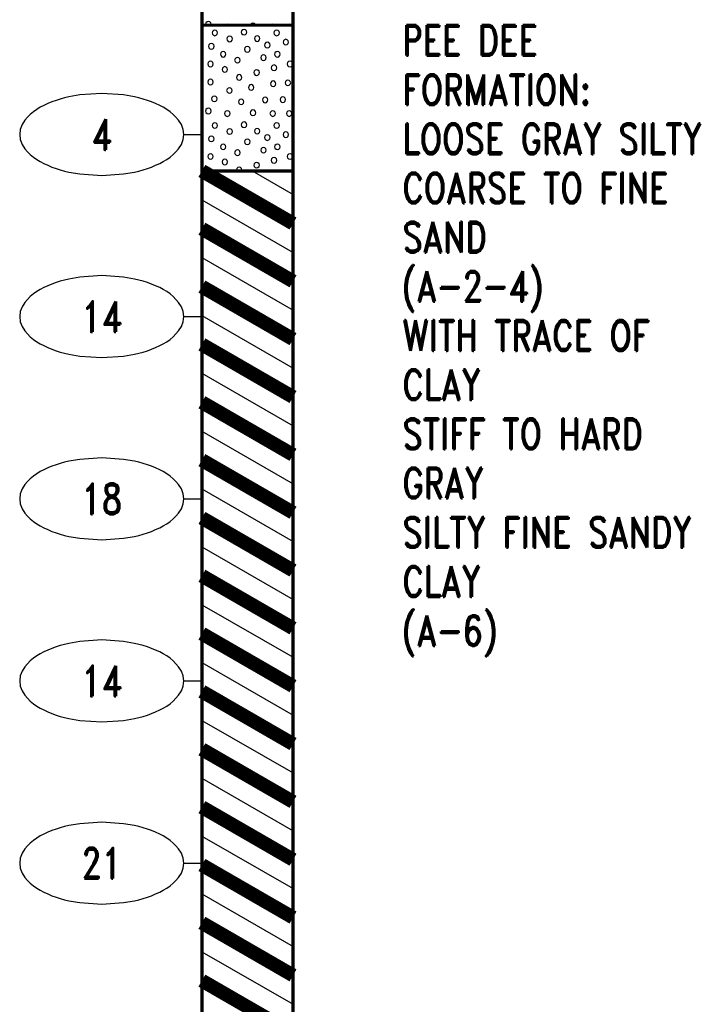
# Model space of a CAD drawing. Extents: x -12 to 875, y 345 to 518.
# Tile 15 of 16: x 838 to 874, y 405 to 459. Entities that reach past the tile are written whole.
import ezdxf
from ezdxf.enums import TextEntityAlignment as Align

# ---------------------------------------------------------------- set-up
doc = ezdxf.new("R2010")
doc.units = 0
doc.linetypes.add('Solid', pattern=[0])
doc.layers.get('0').update_dxf_attribs({"linetype": 'Solid'})
doc.layers.add('EB2-A', color=1, linetype='Solid')
doc.styles.add('ROMAND', font='romand', dxfattribs={"height": 1})

# ---------------------------------------------------------------- blocks, each defined once
blk = doc.blocks.new('DGRFC_NCDOT$NVALUE$ELLIPS')
at = {"color": 7, "linetype": 'Solid'}
blk.add_lwpolyline([(0, -2.5), (1.337, -2.407), (1.998, -2.292), (2.262, -2.231), (2.524, -2.16), (2.783, -2.078), (3.038, -1.985), (3.289, -1.882), (3.536, -1.768), (3.755, -1.657), (3.965, -1.529), (4.165, -1.386), (4.353, -1.227), (4.528, -1.054), (4.689, -0.869), (4.858, -0.606), (4.964, -0.311), (5, 0), (4.964, 0.311), (4.858, 0.606), (4.689, 0.869), (4.528, 1.054), (4.353, 1.227), (4.165, 1.386), (3.965, 1.529), (3.755, 1.657), (3.536, 1.768), (3.289, 1.882), (3.038, 1.985), (2.783, 2.078), (2.524, 2.16), (2.262, 2.231), (1.998, 2.292), (1.337, 2.407), (0, 2.5), (-1.337, 2.407), (-1.998, 2.292), (-2.262, 2.231), (-2.524, 2.16), (-2.783, 2.078), (-3.038, 1.985), (-3.289, 1.882), (-3.536, 1.768), (-3.755, 1.657), (-3.965, 1.529), (-4.165, 1.386), (-4.353, 1.227), (-4.528, 1.054), (-4.689, 0.869), (-4.858, 0.606), (-4.964, 0.311), (-5, 0), (-4.964, -0.311), (-4.858, -0.606), (-4.689, -0.869), (-4.528, -1.054), (-4.353, -1.227), (-4.165, -1.386), (-3.965, -1.529), (-3.755, -1.657), (-3.536, -1.768), (-3.289, -1.882), (-3.038, -1.985), (-2.783, -2.078), (-2.524, -2.16), (-2.262, -2.231), (-1.998, -2.292), (-1.337, -2.407), (0, -2.5)], dxfattribs=at)

msp = doc.modelspace()

# ---------------------------------------------------------------- linework, layer by layer
at = {"layer": 'EB2-A', "color": 7, "linetype": 'Solid', "const_width": 0.178}
for points in [[(847.5, 479), (847.5, 459)], [(852.5, 459), (852.5, 479)], [(847.5, 459), (852.5, 459)], [(847.5, 459), (847.5, 451)], [(852.5, 451), (852.5, 459)], [(847.5, 451), (852.5, 451)], [(847.5, 451), (847.5, 399)], [(852.5, 399), (852.5, 451)]]:
    msp.add_lwpolyline(points, dxfattribs=at)
at = {"layer": 'EB2-A', "color": 2, "linetype": 'Solid'}
for points in [[(848.009, 459.047), (847.988, 459.123), (847.933, 459.179), (847.856, 459.2), (847.78, 459.179), (847.724, 459.123), (847.704, 459.047), (847.717, 459), (847.996, 459), (848.009, 459.047)], [(848.97, 459.039), (848.894, 459.06), (848.818, 459.039), (848.778, 459), (849.009, 459), (848.97, 459.039)], [(850.434, 459.029), (850.378, 459.085), (850.302, 459.105), (850.226, 459.085), (850.17, 459.029), (850.162, 459), (850.442, 459), (850.434, 459.029)], [(851.464, 459.039), (851.388, 459.06), (851.312, 459.039), (851.272, 459), (851.503, 459), (851.464, 459.039)], [(852.364, 459.039), (852.288, 459.06), (852.212, 459.039), (852.173, 459), (852.403, 459), (852.364, 459.039)], [(848.364, 458.575), (848.343, 458.651), (848.288, 458.707), (848.211, 458.727), (848.135, 458.707), (848.079, 458.651), (848.059, 458.575), (848.079, 458.499), (848.135, 458.443), (848.211, 458.422), (848.288, 458.443), (848.343, 458.499), (848.364, 458.575)], [(849.174, 458.244), (849.153, 458.32), (849.098, 458.376), (849.021, 458.397), (848.945, 458.376), (848.889, 458.32), (848.869, 458.244), (848.889, 458.168), (848.945, 458.112), (849.021, 458.092), (849.098, 458.112), (849.153, 458.168), (849.174, 458.244)], [(849.966, 458.614), (849.945, 458.69), (849.89, 458.746), (849.813, 458.766), (849.737, 458.746), (849.681, 458.69), (849.661, 458.614), (849.681, 458.538), (849.737, 458.482), (849.813, 458.462), (849.89, 458.482), (849.945, 458.538), (849.966, 458.614)], [(850.684, 458.262), (850.663, 458.338), (850.608, 458.394), (850.531, 458.415), (850.455, 458.394), (850.399, 458.338), (850.379, 458.262), (850.399, 458.186), (850.455, 458.13), (850.531, 458.11), (850.608, 458.13), (850.663, 458.186), (850.684, 458.262)], [(851.753, 458.575), (851.733, 458.651), (851.677, 458.707), (851.601, 458.727), (851.524, 458.707), (851.469, 458.651), (851.448, 458.575), (851.469, 458.498), (851.524, 458.443), (851.601, 458.422), (851.677, 458.443), (851.733, 458.498), (851.753, 458.575)], [(848.171, 457.839), (848.151, 457.915), (848.095, 457.971), (848.019, 457.991), (847.943, 457.971), (847.887, 457.915), (847.867, 457.839), (847.887, 457.763), (847.943, 457.707), (848.019, 457.687), (848.095, 457.707), (848.151, 457.763), (848.171, 457.839)], [(850.144, 457.673), (850.123, 457.749), (850.067, 457.805), (849.991, 457.825), (849.915, 457.805), (849.859, 457.749), (849.839, 457.673), (849.859, 457.596), (849.915, 457.541), (849.991, 457.52), (850.067, 457.541), (850.123, 457.596), (850.144, 457.673)], [(851.24, 457.908), (851.22, 457.984), (851.164, 458.04), (851.088, 458.06), (851.012, 458.04), (850.956, 457.984), (850.936, 457.908), (850.956, 457.831), (851.012, 457.776), (851.088, 457.755), (851.164, 457.776), (851.22, 457.831), (851.24, 457.908)], [(852.255, 458.07), (852.234, 458.147), (852.179, 458.202), (852.102, 458.223), (852.026, 458.202), (851.97, 458.147), (851.95, 458.07), (851.97, 457.994), (852.026, 457.938), (852.102, 457.918), (852.179, 457.938), (852.234, 457.994), (852.255, 458.07)], [(848.817, 457.402), (848.797, 457.478), (848.741, 457.534), (848.665, 457.554), (848.589, 457.534), (848.533, 457.478), (848.512, 457.402), (848.533, 457.326), (848.589, 457.27), (848.665, 457.249), (848.741, 457.27), (848.797, 457.326), (848.817, 457.402)], [(851.032, 457.216), (851.011, 457.292), (850.956, 457.348), (850.879, 457.369), (850.803, 457.348), (850.747, 457.292), (850.727, 457.216), (850.747, 457.14), (850.803, 457.084), (850.879, 457.064), (850.956, 457.084), (851.011, 457.14), (851.032, 457.216)], [(851.795, 457.402), (851.774, 457.478), (851.718, 457.534), (851.642, 457.554), (851.566, 457.534), (851.51, 457.478), (851.49, 457.402), (851.51, 457.326), (851.566, 457.27), (851.642, 457.249), (851.718, 457.27), (851.774, 457.326), (851.795, 457.402)], [(848.126, 456.87), (848.105, 456.947), (848.05, 457.002), (847.973, 457.023), (847.897, 457.002), (847.841, 456.947), (847.821, 456.87), (847.841, 456.794), (847.897, 456.738), (847.973, 456.718), (848.05, 456.738), (848.105, 456.794), (848.126, 456.87)], [(848.909, 456.57), (848.888, 456.647), (848.833, 456.702), (848.756, 456.723), (848.68, 456.702), (848.624, 456.647), (848.604, 456.57), (848.624, 456.494), (848.68, 456.438), (848.756, 456.418), (848.833, 456.438), (848.888, 456.494), (848.909, 456.57)], [(849.6, 457.079), (849.58, 457.155), (849.524, 457.211), (849.448, 457.231), (849.372, 457.211), (849.316, 457.155), (849.296, 457.079), (849.316, 457.003), (849.372, 456.947), (849.448, 456.926), (849.524, 456.947), (849.58, 457.003), (849.6, 457.079)], [(851.609, 456.662), (851.589, 456.738), (851.533, 456.794), (851.457, 456.814), (851.38, 456.794), (851.325, 456.738), (851.304, 456.662), (851.325, 456.586), (851.38, 456.53), (851.457, 456.509), (851.533, 456.53), (851.589, 456.586), (851.609, 456.662)], [(852.486, 456.87), (852.466, 456.947), (852.41, 457.002), (852.334, 457.023), (852.258, 457.002), (852.202, 456.947), (852.181, 456.87), (852.202, 456.794), (852.258, 456.738), (852.334, 456.718), (852.41, 456.738), (852.466, 456.794), (852.486, 456.87)], [(849.697, 456.133), (849.677, 456.209), (849.621, 456.265), (849.545, 456.285), (849.468, 456.265), (849.413, 456.209), (849.392, 456.133), (849.413, 456.057), (849.468, 456.001), (849.545, 455.981), (849.621, 456.001), (849.677, 456.057), (849.697, 456.133)], [(850.653, 456.395), (850.633, 456.471), (850.577, 456.527), (850.501, 456.547), (850.424, 456.527), (850.369, 456.471), (850.348, 456.395), (850.369, 456.319), (850.424, 456.263), (850.501, 456.242), (850.577, 456.263), (850.633, 456.319), (850.653, 456.395)], [(848.126, 455.879), (848.105, 455.955), (848.05, 456.011), (847.973, 456.031), (847.897, 456.011), (847.841, 455.955), (847.821, 455.879), (847.841, 455.803), (847.897, 455.747), (847.973, 455.726), (848.05, 455.747), (848.105, 455.803), (848.126, 455.879)], [(850.353, 455.584), (850.333, 455.66), (850.277, 455.716), (850.201, 455.736), (850.124, 455.716), (850.069, 455.66), (850.048, 455.584), (850.069, 455.508), (850.124, 455.452), (850.201, 455.431), (850.277, 455.452), (850.333, 455.508), (850.353, 455.584)], [(851.563, 455.785), (851.543, 455.861), (851.487, 455.917), (851.411, 455.937), (851.335, 455.917), (851.279, 455.861), (851.258, 455.785), (851.279, 455.708), (851.335, 455.653), (851.411, 455.632), (851.487, 455.653), (851.543, 455.708), (851.563, 455.785)], [(852.372, 455.833), (852.351, 455.909), (852.296, 455.965), (852.219, 455.985), (852.143, 455.965), (852.087, 455.909), (852.067, 455.833), (852.087, 455.757), (852.143, 455.701), (852.219, 455.681), (852.296, 455.701), (852.351, 455.757), (852.372, 455.833)], [(848.332, 454.953), (848.311, 455.029), (848.255, 455.085), (848.179, 455.106), (848.103, 455.085), (848.047, 455.029), (848.027, 454.953), (848.047, 454.877), (848.103, 454.821), (848.179, 454.801), (848.255, 454.821), (848.311, 454.877), (848.332, 454.953)], [(849.163, 455.416), (849.143, 455.492), (849.087, 455.548), (849.011, 455.568), (848.934, 455.548), (848.879, 455.492), (848.858, 455.416), (848.879, 455.34), (848.934, 455.284), (849.011, 455.264), (849.087, 455.284), (849.143, 455.34), (849.163, 455.416)], [(849.809, 454.793), (849.788, 454.869), (849.733, 454.925), (849.656, 454.945), (849.58, 454.925), (849.524, 454.869), (849.504, 454.793), (849.524, 454.717), (849.58, 454.661), (849.656, 454.641), (849.733, 454.661), (849.788, 454.717), (849.809, 454.793)], [(851.123, 454.895), (851.103, 454.971), (851.047, 455.027), (850.971, 455.047), (850.895, 455.027), (850.839, 454.971), (850.819, 454.895), (850.839, 454.819), (850.895, 454.763), (850.971, 454.742), (851.047, 454.763), (851.103, 454.819), (851.123, 454.895)], [(852.095, 454.91), (852.074, 454.986), (852.018, 455.042), (851.942, 455.062), (851.866, 455.042), (851.81, 454.986), (851.79, 454.91), (851.81, 454.834), (851.866, 454.778), (851.942, 454.758), (852.018, 454.778), (852.074, 454.834), (852.095, 454.91)], [(848.009, 454.287), (847.988, 454.363), (847.933, 454.419), (847.856, 454.44), (847.78, 454.419), (847.724, 454.363), (847.704, 454.287), (847.724, 454.211), (847.78, 454.155), (847.856, 454.135), (847.933, 454.155), (847.988, 454.211), (848.009, 454.287)], [(849.046, 454.147), (849.026, 454.223), (848.97, 454.279), (848.894, 454.3), (848.818, 454.279), (848.762, 454.223), (848.741, 454.147), (848.762, 454.071), (848.818, 454.015), (848.894, 453.995), (848.97, 454.015), (849.026, 454.071), (849.046, 454.147)], [(850.455, 454.193), (850.434, 454.269), (850.378, 454.325), (850.302, 454.345), (850.226, 454.325), (850.17, 454.269), (850.15, 454.193), (850.17, 454.117), (850.226, 454.061), (850.302, 454.041), (850.378, 454.061), (850.434, 454.117), (850.455, 454.193)], [(851.54, 454.147), (851.52, 454.223), (851.464, 454.279), (851.388, 454.3), (851.312, 454.279), (851.256, 454.223), (851.236, 454.147), (851.256, 454.071), (851.312, 454.015), (851.388, 453.995), (851.464, 454.015), (851.52, 454.071), (851.54, 454.147)], [(852.44, 454.147), (852.42, 454.223), (852.364, 454.279), (852.288, 454.3), (852.212, 454.279), (852.156, 454.223), (852.136, 454.147), (852.156, 454.071), (852.212, 454.015), (852.288, 453.995), (852.364, 454.015), (852.42, 454.071), (852.44, 454.147)], [(848.364, 453.495), (848.343, 453.571), (848.288, 453.627), (848.211, 453.647), (848.135, 453.627), (848.079, 453.571), (848.059, 453.495), (848.079, 453.419), (848.135, 453.363), (848.211, 453.342), (848.288, 453.363), (848.343, 453.419), (848.364, 453.495)], [(849.966, 453.534), (849.945, 453.61), (849.89, 453.666), (849.813, 453.686), (849.737, 453.666), (849.681, 453.61), (849.661, 453.534), (849.681, 453.458), (849.737, 453.402), (849.813, 453.382), (849.89, 453.402), (849.945, 453.458), (849.966, 453.534)], [(851.753, 453.495), (851.733, 453.571), (851.677, 453.627), (851.601, 453.647), (851.524, 453.627), (851.469, 453.571), (851.448, 453.495), (851.469, 453.418), (851.524, 453.363), (851.601, 453.342), (851.677, 453.363), (851.733, 453.418), (851.753, 453.495)], [(849.174, 453.164), (849.153, 453.24), (849.098, 453.296), (849.021, 453.317), (848.945, 453.296), (848.889, 453.24), (848.869, 453.164), (848.889, 453.088), (848.945, 453.032), (849.021, 453.012), (849.098, 453.032), (849.153, 453.088), (849.174, 453.164)], [(850.684, 453.182), (850.663, 453.258), (850.608, 453.314), (850.531, 453.335), (850.455, 453.314), (850.399, 453.258), (850.379, 453.182), (850.399, 453.106), (850.455, 453.05), (850.531, 453.03), (850.608, 453.05), (850.663, 453.106), (850.684, 453.182)], [(851.24, 452.828), (851.22, 452.904), (851.164, 452.96), (851.088, 452.98), (851.012, 452.96), (850.956, 452.904), (850.936, 452.828), (850.956, 452.751), (851.012, 452.696), (851.088, 452.675), (851.164, 452.696), (851.22, 452.751), (851.24, 452.828)], [(852.255, 452.99), (852.234, 453.067), (852.179, 453.122), (852.102, 453.143), (852.026, 453.122), (851.97, 453.067), (851.95, 452.99), (851.97, 452.914), (852.026, 452.858), (852.102, 452.838), (852.179, 452.858), (852.234, 452.914), (852.255, 452.99)], [(848.171, 452.759), (848.151, 452.835), (848.095, 452.891), (848.019, 452.911), (847.943, 452.891), (847.887, 452.835), (847.867, 452.759), (847.887, 452.683), (847.943, 452.627), (848.019, 452.607), (848.095, 452.627), (848.151, 452.683), (848.171, 452.759)], [(848.817, 452.322), (848.797, 452.398), (848.741, 452.454), (848.665, 452.474), (848.589, 452.454), (848.533, 452.398), (848.512, 452.322), (848.533, 452.246), (848.589, 452.19), (848.665, 452.169), (848.741, 452.19), (848.797, 452.246), (848.817, 452.322)], [(850.144, 452.593), (850.123, 452.669), (850.067, 452.725), (849.991, 452.745), (849.915, 452.725), (849.859, 452.669), (849.839, 452.593), (849.859, 452.516), (849.915, 452.461), (849.991, 452.44), (850.067, 452.461), (850.123, 452.516), (850.144, 452.593)], [(851.795, 452.322), (851.774, 452.398), (851.718, 452.454), (851.642, 452.474), (851.566, 452.454), (851.51, 452.398), (851.49, 452.322), (851.51, 452.246), (851.566, 452.19), (851.642, 452.169), (851.718, 452.19), (851.774, 452.246), (851.795, 452.322)], [(848.126, 451.79), (848.105, 451.867), (848.05, 451.922), (847.973, 451.943), (847.897, 451.922), (847.841, 451.867), (847.821, 451.79), (847.841, 451.714), (847.897, 451.658), (847.973, 451.638), (848.05, 451.658), (848.105, 451.714), (848.126, 451.79)], [(849.6, 451.999), (849.58, 452.075), (849.524, 452.131), (849.448, 452.151), (849.372, 452.131), (849.316, 452.075), (849.296, 451.999), (849.316, 451.923), (849.372, 451.867), (849.448, 451.846), (849.524, 451.867), (849.58, 451.923), (849.6, 451.999)], [(851.032, 452.136), (851.011, 452.212), (850.956, 452.268), (850.879, 452.289), (850.803, 452.268), (850.747, 452.212), (850.727, 452.136), (850.747, 452.06), (850.803, 452.004), (850.879, 451.984), (850.956, 452.004), (851.011, 452.06), (851.032, 452.136)], [(852.486, 451.79), (852.466, 451.867), (852.41, 451.922), (852.334, 451.943), (852.258, 451.922), (852.202, 451.867), (852.181, 451.79), (852.202, 451.714), (852.258, 451.658), (852.334, 451.638), (852.41, 451.658), (852.466, 451.714), (852.486, 451.79)], [(848.909, 451.49), (848.888, 451.567), (848.833, 451.622), (848.756, 451.643), (848.68, 451.622), (848.624, 451.567), (848.604, 451.49), (848.624, 451.414), (848.68, 451.358), (848.756, 451.338), (848.833, 451.358), (848.888, 451.414), (848.909, 451.49)], [(850.653, 451.315), (850.633, 451.391), (850.577, 451.447), (850.501, 451.467), (850.424, 451.447), (850.369, 451.391), (850.348, 451.315), (850.369, 451.239), (850.424, 451.183), (850.501, 451.162), (850.577, 451.183), (850.633, 451.239), (850.653, 451.315)], [(851.609, 451.582), (851.589, 451.658), (851.533, 451.714), (851.457, 451.734), (851.38, 451.714), (851.325, 451.658), (851.304, 451.582), (851.325, 451.506), (851.38, 451.45), (851.457, 451.429), (851.533, 451.45), (851.589, 451.506), (851.609, 451.582)], [(849.697, 451.053), (849.677, 451.129), (849.621, 451.185), (849.545, 451.205), (849.468, 451.185), (849.413, 451.129), (849.392, 451.053), (849.406, 451), (849.683, 451), (849.697, 451.053)]]:
    msp.add_lwpolyline(points, dxfattribs=at)
at = {"layer": 'EB2-A', "color": 7, "linetype": 'Solid'}
for points in [[(846.5, 453), (847.5, 453)], [(846.5, 443), (847.5, 443)], [(846.5, 433), (847.5, 433)], [(846.5, 423), (847.5, 423)], [(846.5, 413), (847.5, 413)]]:
    msp.add_lwpolyline(points, dxfattribs=at)
at = {"layer": 'EB2-A', "color": 1, "linetype": 'Solid', "const_width": 0.762}
for points in [[(847.5, 451), (852.5, 448.113)], [(847.5, 447.825), (852.5, 444.938)], [(847.5, 444.65), (852.5, 441.763)], [(847.5, 441.475), (852.5, 438.588)], [(847.5, 438.3), (852.5, 435.413)], [(847.5, 435.125), (852.5, 432.238)], [(847.5, 431.95), (852.5, 429.063)], [(847.5, 428.775), (852.5, 425.888)], [(847.5, 425.6), (852.5, 422.713)], [(847.5, 422.425), (852.5, 419.538)], [(847.5, 419.25), (852.5, 416.363)], [(847.5, 416.075), (852.5, 413.188)], [(847.5, 412.9), (852.5, 410.013)], [(847.5, 409.725), (852.5, 406.838)], [(847.5, 406.55), (852.5, 403.663)]]:
    msp.add_lwpolyline(points, dxfattribs=at)
at = {"layer": 'EB2-A', "color": 1, "linetype": 'Solid'}
for points in [[(850.25, 451), (852.5, 449.701)], [(850.25, 451), (852.5, 449.701)], [(847.5, 449.413), (852.5, 446.526)], [(847.5, 449.413), (852.5, 446.526)], [(847.5, 446.238), (852.5, 443.351)], [(847.5, 446.238), (852.5, 443.351)], [(847.5, 443.063), (852.5, 440.176)], [(847.5, 443.063), (852.5, 440.176)], [(847.5, 439.888), (852.5, 437.001)], [(847.5, 439.888), (852.5, 437.001)], [(847.5, 436.713), (852.5, 433.826)], [(847.5, 436.713), (852.5, 433.826)], [(847.5, 433.538), (852.5, 430.651)], [(847.5, 433.538), (852.5, 430.651)], [(847.5, 430.363), (852.5, 427.476)], [(847.5, 430.363), (852.5, 427.476)], [(847.5, 427.188), (852.5, 424.301)], [(847.5, 427.188), (852.5, 424.301)], [(847.5, 424.013), (852.5, 421.126)], [(847.5, 424.013), (852.5, 421.126)], [(847.5, 420.838), (852.5, 417.951)], [(847.5, 420.838), (852.5, 417.951)], [(847.5, 417.663), (852.5, 414.776)], [(847.5, 417.663), (852.5, 414.776)], [(847.5, 414.488), (852.5, 411.601)], [(847.5, 414.488), (852.5, 411.601)], [(847.5, 411.313), (852.5, 408.426)], [(847.5, 411.313), (852.5, 408.426)], [(847.5, 408.138), (852.5, 405.251)], [(847.5, 408.138), (852.5, 405.251)]]:
    msp.add_lwpolyline(points, dxfattribs=at)

# ---------------------------------------------------------------- block references
at = {"layer": 'EB2-A', "xscale": 0.9, "yscale": 0.9}
for p in [(842, 453), (842, 443), (842, 433), (842, 423), (842, 413)]:
    msp.add_blockref('DGRFC_NCDOT$NVALUE$ELLIPS', p, dxfattribs=at)

# ---------------------------------------------------------------- texts
at = {"layer": 'EB2-A', "color": 7, "style": 'ROMAND', "width": 0.78}
for s, p in [('PEE DEE', (858.5, 459)), ('FORMATION:', (858.5, 456.3)), ('LOOSE GRAY SILTY', (858.5, 453.6)), ('COARSE TO FINE', (858.5, 450.9)), ('SAND', (858.5, 448.2)), ('(A-2-4)', (858.5, 445.5)), ('WITH TRACE OF', (858.5, 442.8)), ('CLAY', (858.5, 440.1)), ('STIFF TO HARD', (858.5, 437.4)), ('GRAY', (858.5, 434.7)), ('SILTY FINE SANDY', (858.5, 432)), ('CLAY', (858.5, 429.3)), ('(A-6)', (858.5, 426.6))]:
    msp.add_text(s, height=1.674, dxfattribs=at).set_placement(p, align=Align.TOP_LEFT)
for s, p in [('4', (842, 453)), ('14', (842, 443)), ('18', (842, 433)), ('14', (842, 423)), ('21', (842, 413))]:
    msp.add_text(s, height=1.674, dxfattribs=at).set_placement(p, align=Align.MIDDLE_CENTER)

doc.saveas('drawing.dxf')
